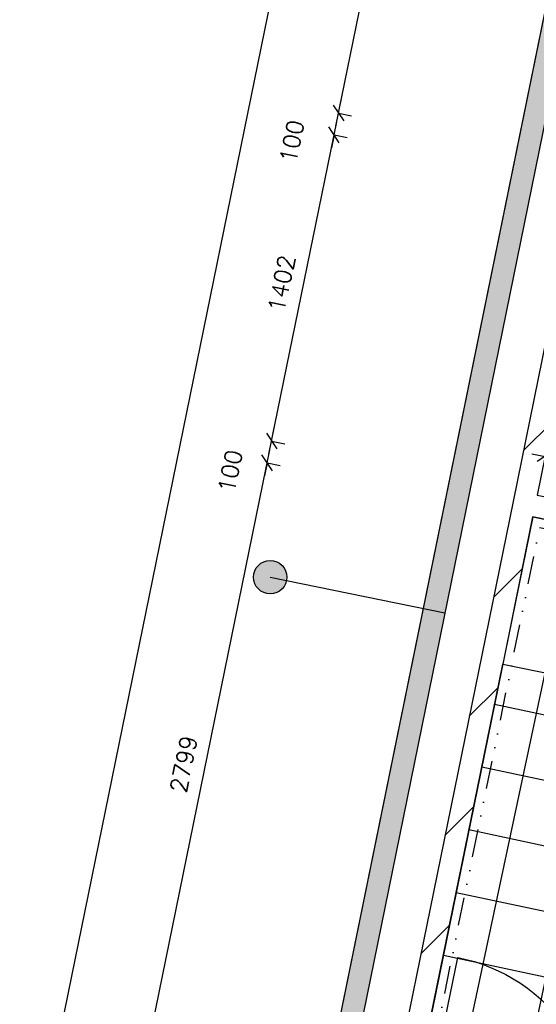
# Model space of a CAD drawing. Extents: x -29284 to 2055880, y -64816 to 121103.
# Tile 75 of 123: x 23083 to 25401, y 71183 to 75602. Entities that reach past the tile are written whole.
import ezdxf

# ---------------------------------------------------------------- set-up
doc = ezdxf.new("R2010")
doc.units = 0
doc.header["$LTSCALE"] = 50
doc.header["$MEASUREMENT"] = 0
doc.header["$PDMODE"] = 3
doc.header["$PDSIZE"] = 0.1
doc.linetypes.add('DIVIDE', pattern=[1.25, 0.5, -0.25, 0, -0.25, 0, -0.25])
doc.layers.get('0').update_dxf_attribs({"linetype": 'CONTINUOUS'})
doc.layers.get('DEFPOINTS').update_dxf_attribs({"linetype": 'CONTINUOUS'})
for name, color, linetype in [('A--A21--_F123-', 9, 'CONTINUOUS'), ('A--A22--_F123-', 9, 'CONTINUOUS'), ('A--L21--', 3, 'CONTINUOUS'), ('A--L21--_F-2--', 7, 'CONTINUOUS'), ('A--L21A3_BUITENWAND', 3, 'CONTINUOUS'), ('A--L22--', 3, 'CONTINUOUS'), ('A--L22--_F-2--', 7, 'CONTINUOUS'), ('A--L32--_F123-', 1, 'CONTINUOUS'), ('A--L32--_F123-DRAAIR', 7, 'CONTINUOUS'), ('A--L74--', 7, 'CONTINUOUS'), ('A--M$1A-_F123-', 1, 'CONTINUOUS'), ('tegels', 253, 'CONTINUOUS'), ('X--LR---_CP', 7, 'CONTINUOUS')]:
    doc.layers.add(name, color=color, linetype=linetype)
doc.layers.add('bruto vloeroppervlak', color=3, linetype='CONTINUOUS', plot=False)
doc.styles.add('ALFA-0_25', font='ROMANS')
doc.dimstyles.new('STANDARD$0', dxfattribs={"dimscale": 30, "dimtxt": 2.5, "dimasz": 2, "dimexe": 2, "dimexo": 0, "dimgap": 2, "dimtad": 1, "dimdec": 0, "dimzin": 0, "dimdsep": 46, "dimtxsty": 'ALFA-0_25', "dimblk1": 'OBLIQUE', "dimblk2": 'OBLIQUE', "dimsah": 1, "dimcen": -3, "dimdle": 2, "dimclrd": 1, "dimclre": 1, "dimclrt": 2, "dimadec": 0, "dimazin": 0, "dimtfac": 0.666667, "dimtofl": 0, "dimtmove": 2, "dimatfit": 3, "dimldrblk": 'OBLIQUE', "dimfxl": 1, "dimtvp": 0.833333, "dimtolj": 1, "dimtzin": 0, "dimarcsym": 0})
pattern_1 = [(45, (-25345.5, -73429.38), (-212.132, 212.132), [])]

# ---------------------------------------------------------------- blocks, each defined once
blk = doc.blocks.new('*U1442')
at = {"layer": 'A--A21--_F123-', "color": 2}
for points in [[(-3905.2, -19171.4), (-3964.2, -19210.5), (0, 0), (-49, 10)], [(0, 0), (49, -10), (-3905.2, -19171.4), (-3846.3, -19132.3)]]:
    blk.add_solid(points, dxfattribs=at)
at = {"layer": 'A--L21--_F-2--', "color": 3, "linetype": 'Continuous'}
for points in [[(0, 0), (-49, 10), (-3964.2, -19210.5), (-3964.2, -19210.5)], [(0, 0), (49, -10), (-3846.3, -19132.3), (-3846.3, -19132.3)]]:
    blk.add_lwpolyline(points, dxfattribs=at)
blk = doc.blocks.new('*U1360')
at = {"layer": 'A--A22--_F123-', "linetype": 'Continuous'}
h = blk.add_hatch(dxfattribs=at)
h.set_pattern_fill('ALFALINE', color=256, scale=300, style=0)
h.set_pattern_definition(pattern_1)
h.paths.add_polyline_path([(0, 0), (39, -59), (-519.8, -2802.1), (-578.7, -2841.1), (-637.7, -2880.1), (-49, 10)])
at = {"layer": 'A--L22--_F-2--', "color": 3, "linetype": 'Continuous'}
for points in [[(-49, 10), (-49, 10), (-637.7, -2880.1), (-637.7, -2880.1)], [(39, -59), (39, -59), (-519.8, -2802.1), (-519.8, -2802.1)]]:
    blk.add_lwpolyline(points, dxfattribs=at)
blk = doc.blocks.new('*U1293')
at = {"layer": 'A--A22--_F123-', "linetype": 'Continuous'}
h = blk.add_hatch(dxfattribs=at)
h.set_pattern_fill('ALFALINE', color=256, scale=300, style=0)
h.set_pattern_definition([(45, (-25645.33, -74901.35), (-212.132, 212.132), [])])
h.paths.add_polyline_path([(0, 0), (39, -59), (-240.9, -1433), (-299.8, -1472), (-348.8, -1462), (-49, 10)])
at = {"layer": 'A--L22--_F-2--', "color": 3, "linetype": 'Continuous'}
for points in [[(-49, 10), (-49, 10), (-348.8, -1462), (-348.8, -1462)], [(39, -59), (39, -59), (-240.9, -1433), (-240.9, -1433)]]:
    blk.add_lwpolyline(points, dxfattribs=at)
blk = doc.blocks.new('*U1291')
at = {"layer": 'A--A22--_F123-', "linetype": 'Continuous'}
h = blk.add_hatch(dxfattribs=at)
h.set_pattern_fill('ALFALINE', color=256, scale=300, style=0)
h.set_pattern_definition(pattern_1)
h.paths.add_polyline_path([(0, 0), (59, 39), (1898.6, -335.7), (1888.6, -384.7), (1829.6, -423.7), (39, -59)])
at = {"layer": 'A--L22--_F-2--', "color": 3, "linetype": 'Continuous'}
for points in [[(59, 39), (59, 39), (1898.6, -335.7), (1898.6, -335.7)], [(39, -59), (39, -59), (1829.6, -423.7), (1829.6, -423.7)]]:
    blk.add_lwpolyline(points, dxfattribs=at)
blk = doc.blocks.new('_OBLIQUE')
at = {"color": 0, "linetype": 'ByBlock'}
blk.add_line((-0.5, -0.5), (0.5, 0.5), dxfattribs=at)
blk = doc.blocks.new('*D315')
at = {"layer": 'A--M$1A-_F123-', "color": 1, "linetype": 'Continuous', "lineweight": -2, "transparency": 16777216}
for p, q in [((23622.6, 70811.1), (24205.3, 73671.8)), ((24193.3, 73613), (24252.1, 73601.1)), ((23634.5, 70869.9), (23693.3, 70857.9))]:
    blk.add_line(p, q, dxfattribs=at)
at = {"layer": 'DEFPOINTS', "color": 0, "linetype": 'Continuous', "transparency": 16777216}
for p in [(24193.3, 73613), (24193.3, 73613), (23634.5, 70869.9)]:
    blk.add_point(p, dxfattribs=at)
at = {"layer": 'A--M$1A-_F123-', "color": 1, "linetype": 'Continuous', "lineweight": -2, "transparency": 16777216, "xscale": 60, "yscale": 60, "zscale": 60}
for p, rotation in [((24193.3, 73613), 78.48629033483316), ((23634.5, 70869.9), 258.4862903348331)]:
    blk.add_blockref('_OBLIQUE', p, dxfattribs=dict(at, rotation=rotation))
at = {"layer": 'A--M$1A-_F123-', "color": 2, "linetype": 'Continuous', "transparency": 16777216, "insert": (23818.4, 72260.9), "char_height": 75, "attachment_point": 5, "rotation": 78.4863, "style": 'ALFA-0_25'}
blk.add_mtext('\\A1;2799', dxfattribs=at)
blk = doc.blocks.new('*D316')
at = {"layer": 'A--M$1A-_F123-', "color": 1, "linetype": 'Continuous', "lineweight": -2, "transparency": 16777216}
for p, q in [((24213.3, 73711), (24225.3, 73769.8)), ((24213.3, 73711), (24272.1, 73699.1)), ((24193.3, 73613), (24181.3, 73554.3)), ((24193.3, 73613), (24252.1, 73601.1))]:
    blk.add_line(p, q, dxfattribs=at)
at = {"layer": 'DEFPOINTS', "color": 0, "linetype": 'Continuous', "transparency": 16777216}
for p in [(24213.3, 73711), (24213.3, 73711), (24193.3, 73613)]:
    blk.add_point(p, dxfattribs=at)
at = {"layer": 'A--M$1A-_F123-', "color": 1, "linetype": 'Continuous', "lineweight": -2, "transparency": 16777216, "xscale": 60, "yscale": 60, "zscale": 60}
for p, rotation in [((24213.3, 73711), 258.4862903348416), ((24193.3, 73613), 78.48629033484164)]:
    blk.add_blockref('_OBLIQUE', p, dxfattribs=dict(at, rotation=rotation))
at = {"layer": 'A--M$1A-_F123-', "color": 2, "linetype": 'Continuous', "transparency": 16777216, "insert": (24027.5, 73575.2), "char_height": 75, "attachment_point": 5, "rotation": 78.4863, "style": 'ALFA-0_25'}
blk.add_mtext('\\A1;100', dxfattribs=at)
blk = doc.blocks.new('*D317')
at = {"layer": 'A--M$1A-_F123-', "color": 1, "linetype": 'Continuous', "lineweight": -2, "transparency": 16777216}
for p, q in [((24201.3, 73652.2), (24505.1, 75143.8)), ((24493.2, 75085), (24552, 75073)), ((24213.3, 73711), (24272.1, 73699.1))]:
    blk.add_line(p, q, dxfattribs=at)
at = {"layer": 'DEFPOINTS', "color": 0, "linetype": 'Continuous', "transparency": 16777216}
for p in [(24493.2, 75085), (24493.2, 75085), (24213.3, 73711)]:
    blk.add_point(p, dxfattribs=at)
at = {"layer": 'A--M$1A-_F123-', "color": 1, "linetype": 'Continuous', "lineweight": -2, "transparency": 16777216, "xscale": 60, "yscale": 60, "zscale": 60}
for p, rotation in [((24493.2, 75085), 78.48629033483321), ((24213.3, 73711), 258.4862903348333)]:
    blk.add_blockref('_OBLIQUE', p, dxfattribs=dict(at, rotation=rotation))
at = {"layer": 'A--M$1A-_F123-', "color": 2, "linetype": 'Continuous', "transparency": 16777216, "insert": (24257.7, 74417.5), "char_height": 75, "attachment_point": 5, "rotation": 78.4863, "style": 'ALFA-0_25'}
blk.add_mtext('\\A1;1402', dxfattribs=at)
blk = doc.blocks.new('*D318')
at = {"layer": 'A--M$1A-_F123-', "color": 1, "linetype": 'Continuous', "lineweight": -2, "transparency": 16777216}
for p, q in [((24513.1, 75183), (24525.1, 75241.8)), ((24513.1, 75183), (24571.9, 75171)), ((24493.2, 75085), (24481.2, 75026.2)), ((24493.2, 75085), (24552, 75073))]:
    blk.add_line(p, q, dxfattribs=at)
at = {"layer": 'DEFPOINTS', "color": 0, "linetype": 'Continuous', "transparency": 16777216}
for p in [(24513.1, 75183), (24513.1, 75183), (24493.2, 75085)]:
    blk.add_point(p, dxfattribs=at)
at = {"layer": 'A--M$1A-_F123-', "color": 1, "linetype": 'Continuous', "lineweight": -2, "transparency": 16777216, "xscale": 60, "yscale": 60, "zscale": 60}
for p, rotation in [((24513.1, 75183), 258.4862903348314), ((24493.2, 75085), 78.48629033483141)]:
    blk.add_blockref('_OBLIQUE', p, dxfattribs=dict(at, rotation=rotation))
at = {"layer": 'A--M$1A-_F123-', "color": 2, "linetype": 'Continuous', "transparency": 16777216, "insert": (24304.2, 75055.5), "char_height": 75, "attachment_point": 5, "rotation": 78.4863, "style": 'ALFA-0_25'}
blk.add_mtext('\\A1;100', dxfattribs=at)
blk = doc.blocks.new('*D319')
at = {"layer": 'A--M$1A-_F123-', "color": 1, "linetype": 'Continuous', "lineweight": -2, "transparency": 16777216}
for p, q in [((24501.1, 75124.2), (25083.5, 77982.9)), ((25071.5, 77924.1), (25130.3, 77912.1)), ((24513.1, 75183), (24571.9, 75171))]:
    blk.add_line(p, q, dxfattribs=at)
at = {"layer": 'DEFPOINTS', "color": 0, "linetype": 'Continuous', "transparency": 16777216}
for p in [(25071.5, 77924.1), (25071.5, 77924.1), (24513.1, 75183)]:
    blk.add_point(p, dxfattribs=at)
at = {"layer": 'A--M$1A-_F123-', "color": 1, "linetype": 'Continuous', "lineweight": -2, "transparency": 16777216, "xscale": 60, "yscale": 60, "zscale": 60}
for p, rotation in [((25071.5, 77924.1), 78.48629033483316), ((24513.1, 75183), 258.4862903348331)]:
    blk.add_blockref('_OBLIQUE', p, dxfattribs=dict(at, rotation=rotation))
at = {"layer": 'A--M$1A-_F123-', "color": 2, "linetype": 'Continuous', "transparency": 16777216, "insert": (24696.8, 76573), "char_height": 75, "attachment_point": 5, "rotation": 78.4863, "style": 'ALFA-0_25'}
blk.add_mtext('\\A1;2797', dxfattribs=at)
blk = doc.blocks.new('*D328')
at = {"layer": 'A--M$1A-_F123-', "color": 1, "linetype": 'Continuous', "lineweight": -2, "transparency": 16777216}
for p, q in [((25439.3, 73639.6), (25451.8, 73700.7)), ((25381, 73653.9), (26788.9, 73367.8)), ((28694.7, 72980.5), (27144.5, 73295.5)), ((28635.4, 72990.1), (28647.9, 73051.2))]:
    blk.add_line(p, q, dxfattribs=at)
at = {"layer": 'DEFPOINTS', "color": 0, "linetype": 'Continuous', "transparency": 16777216}
for p in [(25439.3, 73639.6), (28635.4, 72990.1), (28635.9, 72992.4)]:
    blk.add_point(p, dxfattribs=at)
at = {"layer": 'A--M$1A-_F123-', "color": 1, "linetype": 'Continuous', "lineweight": -2, "transparency": 16777216, "xscale": 60, "yscale": 60, "zscale": 60}
for p, rotation in [((25439.8, 73641.9), 168.5128474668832), ((28635.9, 72992.4), 348.5128474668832)]:
    blk.add_blockref('_OBLIQUE', p, dxfattribs=dict(at, rotation=rotation))
at = {"layer": 'A--M$1A-_F123-', "color": 2, "linetype": 'Continuous', "transparency": 16777216, "insert": (26966.7, 73331.6), "char_height": 75, "attachment_point": 5, "rotation": 348.5128, "style": 'ALFA-0_25'}
blk.add_mtext('\\A1;3261', dxfattribs=at)
blk = doc.blocks.new('*D601')
at = {"layer": 'A--M$1A-_F123-', "color": 1, "linetype": 'Continuous', "lineweight": -2, "transparency": 16777216}
for p, q in [((25869.3, 83844.4), (22611.7, 67852.8)), ((25901.5, 83776.6), (25798.5, 83797.6)), ((22668, 67902.6), (22564.9, 67923.6))]:
    blk.add_line(p, q, dxfattribs=at)
at = {"layer": 'DEFPOINTS', "color": 0, "linetype": 'Continuous', "transparency": 16777216}
for p in [(25901.5, 83776.6), (22623.7, 67911.6), (22668, 67902.6)]:
    blk.add_point(p, dxfattribs=at)
at = {"layer": 'A--M$1A-_F123-', "color": 1, "linetype": 'Continuous', "lineweight": -2, "transparency": 16777216, "xscale": 60, "yscale": 60, "zscale": 60}
for p, rotation in [((25857.3, 83785.6), 78.48629033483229), ((22623.7, 67911.6), 258.4862903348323)]:
    blk.add_blockref('_OBLIQUE', p, dxfattribs=dict(at, rotation=rotation))
at = {"layer": 'A--M$1A-_F123-', "color": 2, "linetype": 'Continuous', "transparency": 16777216, "insert": (24145, 75868.1), "char_height": 75, "attachment_point": 5, "rotation": 78.4863, "style": 'ALFA-0_25'}
blk.add_mtext('\\A1;16200', dxfattribs=at)
blk = doc.blocks.new('DR_780TYPE2')
at = {"layer": 'A--L32--_F123-', "color": 1}
blk.add_line((67, 0), (817, 0), dxfattribs=at)
at = {"layer": 'A--L32--_F123-'}
for points in [[(0, 9), (0, 0), (67, 0), (67, 93.8), (50, 93.8), (50, 139), (0, 139), (0, 121), (12, 121), (12, 9), (0, 9)], [(52, 95.6), (52, 135.6), (832, 135.6), (829, 95.6), (52, 95.6)], [(884, 9), (884, 0), (817, 0), (817, 93.8), (834, 93.8), (834, 139), (884, 139), (884, 121), (872, 121), (872, 9), (884, 9)]]:
    blk.add_lwpolyline(points, close=True, dxfattribs=at)
at = {"layer": 'A--L32--_F123-DRAAIR', "color": 1}
blk.add_lwpolyline([(52, 135.6), (52, 915.6, -0.423925), (824.9, 135.8)], format="xyb", dxfattribs=at)
at = {"layer": 'X--LR---_CP', "color": 1}
for p in [(12, 121), (12, 9)]:
    blk.add_point(p, dxfattribs=at)
at = {"layer": 'X--LR---_CP', "color": 2}
for p in [(872, 121), (872, 9)]:
    blk.add_point(p, dxfattribs=at)
at = {"layer": 'X--LR---_CP'}
blk.add_point((0, 0), dxfattribs=at)
blk = doc.blocks.new('DILATATIEVOEG')
at = {"layer": 'A--L21A3_BUITENWAND', "linetype": 'Continuous'}
h = blk.add_hatch(color=256, dxfattribs=at)
edge = h.paths.add_edge_path()
edge.add_arc((-800, 0), 75, 0, 360)
blk.add_line((-800, 0), (0, 0), dxfattribs=at)
blk.add_circle((-800, 0), 75, dxfattribs=at)
at = {"layer": 'X--LR---_CP', "linetype": 'Continuous'}
blk.add_point((0, 0), dxfattribs=at)

msp = doc.modelspace()

# ---------------------------------------------------------------- hatches: boundary and pattern name
at = {"layer": 'tegels', "linetype": 'Continuous'}
h = msp.add_hatch(dxfattribs=at)
h.set_pattern_fill('NET', color=256, scale=2300, angle=348, style=0)
h.paths.add_polyline_path([(24842.1, 70642.3), (24829.3, 70644.9), (25249.8, 72709), (27040.4, 72344.2), (27035.4, 72319.7), (27427.3, 72239.9), (27484.8, 72522), (27509.1, 72516.2), (27505.5, 72498.6), (28469.7, 72302.2), (28479.8, 72319.3), (28498, 72315.6), (28022.4, 69975.4), (27886.4, 70003.1), (27890.1, 70021.4)])

# ---------------------------------------------------------------- linework, layer by layer
at = {"layer": 'A--L74--'}
msp.add_lwpolyline([(27040.4, 72344.2), (27174.8, 73005.7), (25384.2, 73370.5), (25249.8, 72709)], close=True, dxfattribs=at)
at = {"layer": 'bruto vloeroppervlak', "linetype": 'Continuous'}
msp.add_lwpolyline([(40463, 94451.7), (30665.4, 94453.8), (30665.5, 94961.8), (30647.5, 94961.8), (30647.5, 94976.8), (26516.2, 94976.8), (26516.2, 83519.4), (26531.4, 83519.4), (26531.4, 83501.2), (26966.3, 83260.4), (26982.3, 83254.6), (26989.4, 83253.1), (23092.3, 64121.8), (19598.3, 46969.1)], dxfattribs=at)
at = {"layer": 'tegels', "color": 3, "linetype": 'DIVIDE', "ltscale": 5}
msp.add_lwpolyline([(24864.9, 70619.3), (25415.7, 73323.2), (27127.8, 72975.4), (26987.9, 72288.6), (27458.5, 72192.7), (27524, 72514)], dxfattribs=at)
at = {"layer": 'tegels', "linetype": 'Continuous'}
msp.add_lwpolyline([(24842.1, 70642.3), (24829.3, 70644.9), (25249.8, 72709), (27040.4, 72344.2), (27035.4, 72319.7), (27427.3, 72239.9), (27484.8, 72522), (27509.1, 72516.2), (27505.5, 72498.6), (28469.7, 72302.2), (28479.8, 72319.3), (28498, 72315.6), (28022.4, 69975.4), (27886.4, 70003.1), (27890.1, 70021.4)], close=True, dxfattribs=at)

# ---------------------------------------------------------------- block references
at = {"layer": 'A--L21--', "linetype": 'Continuous'}
for name, p in [('*U1442', (27056.6, 83332.3)), ('*U1293', (25645.3, 74901.3)), ('*U1360', (25345.5, 73429.4))]:
    msp.add_blockref(name, p, dxfattribs=at)
at = {"layer": 'A--L21A3_BUITENWAND', "color": 1, "rotation": 348.486290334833}
msp.add_blockref('DILATATIEVOEG', (24990.7, 72940.3), dxfattribs=at)
at = {"layer": 'A--L22--'}
msp.add_blockref('*U1291', (25345.5, 73429.4), dxfattribs=at)
at = {"layer": 'A--L32--_F123-', "rotation": 348.4862903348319}
msp.add_blockref('DR_780TYPE2', (24814.3, 70506.1), dxfattribs=at)

# ---------------------------------------------------------------- dimensions: what is measured, and where the dimension line sits
at = {"layer": 'A--M$1A-_F123-', "linetype": 'Continuous'}
for p1, p2, distance, picture, middle in [((25901.5, 83776.6), (22668, 67902.6), -45.2, '*D601', (24145, 75868.1)), ((24513.1, 75183), (25071.5, 77924.1), 0, '*D319', (24696.8, 76573)), ((24213.3, 73711), (24493.2, 75085), 0, '*D317', (24257.7, 74417.5)), ((23634.5, 70869.9), (24193.3, 73613), 0, '*D315', (23818.4, 72260.9))]:
    dim = msp.add_aligned_dim(p1=p1, p2=p2, distance=distance, dimstyle='STANDARD$0', dxfattribs=at)
    dim.commit()
    dim.dimension.update_dxf_attribs({"geometry": picture, "text_midpoint": middle})
for base, p1, p2, angle, picture, middle in [((24513.1, 75183), (24493.2, 75085), (24513.1, 75183), 78.4863, '*D318', (24304.2, 75055.5)), ((24213.3, 73711), (24193.3, 73613), (24213.3, 73711), 78.4863, '*D316', (24027.5, 73575.2)), ((28635.9, 72992.4), (25439.3, 73639.6), (28635.4, 72990.1), 348.5128, '*D328', (26966.7, 73331.6))]:
    dim = msp.add_linear_dim(base=base, p1=p1, p2=p2, angle=angle, dimstyle='STANDARD$0', dxfattribs=at)
    dim.commit()
    dim.dimension.update_dxf_attribs({"geometry": picture, "text_midpoint": middle, "dimtype": 161})

doc.saveas('drawing.dxf')
